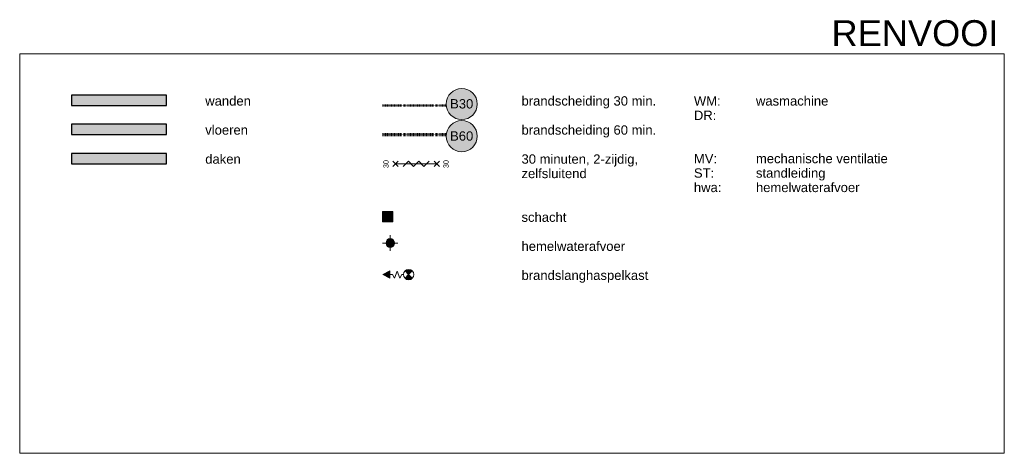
# Model space of a CAD drawing. Header units: millimetres. Extents: x -2730 to 112454, y 3237 to 48799.
# Tile 240 of 241: x 93454 to 112454, y 3237 to 11591. Entities that reach past the tile are written whole.
import ezdxf

# ---------------------------------------------------------------- set-up
doc = ezdxf.new("R2010")
doc.units = ezdxf.units.MM
doc.linetypes.add('THO_brandwerende scheiding 30 min', pattern=[1.9, 0.7, -1.2])
doc.linetypes.add('THO_brandwerende scheiding 60 min', pattern=[3.8, 0.7, -1.2, 0.7, -1.2])
for name, color, linetype, lineweight in [('A-ANNO-NOTE', 7, 'Continuous', 18), ('A-DETL-GENF', 7, 'Continuous', 13), ('A-DOOR-IDEN', 7, 'Continuous', 13), ('G-ANNO-TEXT', 7, 'Continuous', 13)]:
    doc.layers.add(name, color=color, linetype=linetype, lineweight=lineweight)
doc.layers.add('A-DETL', color=7, linetype='Continuous', lineweight=13, true_color=0x00a600)
doc.styles.add('Arial_2', font='arial.ttf', dxfattribs={"height": 180})
doc.styles.add('Arial_6', font='arial.ttf', dxfattribs={"height": 500})
doc.styles.add('Arial_7', font='arial.ttf', dxfattribs={"height": 100})

# ---------------------------------------------------------------- blocks, each defined once
blk = doc.blocks.new('NLRS_TAG-DO_door brandwerendheid symbool 1op50 1_8mm_gen_tho - brandwerend _ dubbelzijdig _ zelfsluitend-1283150-bouwkundig renvooi VO algemeen 1op100')
at = {"layer": 'A-DOOR-IDEN'}
for p, q in [((-1612, 8765), (-1712, 8865)), ((-1712, 8765), (-1612, 8865)), ((-862, 8815), (-1662, 8815)), ((-1512, 8765), (-1412, 8865)), ((-1312, 8765), (-1412, 8865)), ((-1312, 8765), (-1212, 8865)), ((-1112, 8765), (-1212, 8865)), ((-1112, 8765), (-1012, 8865)), ((-812, 8765), (-912, 8865)), ((-912, 8765), (-812, 8865))]:
    blk.add_line(p, q, dxfattribs=at)
blk = doc.blocks.new('NLRS_00_AN_brandscheidingsbol _ tekst_gen_tho - B30-1442595-bouwkundig renvooi VO algemeen 1op100')
at = {"layer": 'A-ANNO-NOTE', "lineweight": 13, "true_color": 0xff6464}
h = blk.add_hatch(color=11, dxfattribs=at)
edge = h.paths.add_edge_path()
edge.add_arc((-382, 9967), 300, 180, 360)
edge.add_arc((-382, 9967), 300, 0, 180)
at = {"layer": 'A-ANNO-NOTE'}
for start, end in [(360, 180), (180, 0)]:
    blk.add_arc((-382, 9967), 300, start, end, dxfattribs=at)
at = {"layer": 'A-ANNO-NOTE', "lineweight": 13, "insert": (-607, 10061), "char_height": 180, "width": 537.13, "attachment_point": 1, "style": 'Arial_2'}
blk.add_mtext('B30', dxfattribs=at)
blk = doc.blocks.new('NLRS_00_AN_brandscheidingsbol _ tekst_gen_tho - B60-1442597-bouwkundig renvooi VO algemeen 1op100')
at = {"layer": 'A-ANNO-NOTE', "lineweight": 13, "true_color": 0x00ff00}
h = blk.add_hatch(color=3, dxfattribs=at)
edge = h.paths.add_edge_path()
edge.add_arc((-382, 9347), 300, 180, 360)
edge.add_arc((-382, 9347), 300, 0, 180)
at = {"layer": 'A-ANNO-NOTE'}
for start, end in [(360, 180), (180, 0)]:
    blk.add_arc((-382, 9347), 300, start, end, dxfattribs=at)
at = {"layer": 'A-ANNO-NOTE', "lineweight": 13, "insert": (-607, 9441), "char_height": 180, "width": 537.13, "attachment_point": 1, "style": 'Arial_2'}
blk.add_mtext('B60', dxfattribs=at)

msp = doc.modelspace()

# ---------------------------------------------------------------- hatches: boundary and pattern name
at = {"layer": 'A-DETL-GENF', "true_color": 0x979797}
for points in [[(96284.2957214, 9936.7162593), (96284.2957214, 10136.7162593), (94454.2957214, 10136.7162593), (94454.2957214, 9936.7162593)], [(96284.2957214, 9376.7162593), (96284.2957214, 9576.7162593), (94454.2957214, 9576.7162593), (94454.2957214, 9376.7162593)], [(96284.2957214, 8816.7162593), (96284.2957214, 9016.7162593), (94454.2957214, 9016.7162593), (94454.2957214, 8816.7162593)]]:
    msp.add_hatch(color=252, dxfattribs=at).paths.add_polyline_path(points)
at = {"layer": 'A-DETL-GENF', "true_color": 0xc8ffc8}
msp.add_hatch(color=254, dxfattribs=at).paths.add_polyline_path([(100654.2957214, 7696.7162593), (100654.2957214, 7896.7162593), (100454.2957214, 7896.7162593), (100454.2957214, 7696.7162593)])
at = {"layer": 'A-DETL-GENF', "true_color": 0xffffff}
msp.add_hatch(color=7, dxfattribs=at).paths.add_polyline_path([(100604.2957214, 7206.7162593), (100625.001245, 7209.4421932), (100644.2957214, 7217.434227), (100660.8642639, 7230.1477168), (100673.5777537, 7246.7162593), (100681.5697875, 7266.0107357), (100684.2957214, 7286.7162593), (100681.5697875, 7307.4217829), (100673.5777537, 7326.7162593), (100660.8642639, 7343.2848018), (100644.2957214, 7355.9982916), (100625.001245, 7363.9903254), (100604.2957214, 7366.7162593), (100583.5901978, 7363.9903254), (100564.2957214, 7355.9982916), (100547.7271789, 7343.2848018), (100535.0136891, 7326.7162593), (100527.0216553, 7307.4217829), (100524.2957214, 7286.7162593), (100527.0216553, 7266.0107357), (100535.0136891, 7246.7162593), (100547.7271789, 7230.1477168), (100564.2957214, 7217.434227), (100583.5901978, 7209.4421932)])
at = {"layer": 'A-DETL-GENF'}
for points in [[(100599.2957214, 6610.9968229), (100599.2957214, 6751.2876026), (100461.6276424, 6681.1422128)], [(100960.2474364, 6680.5390776), (101030.9581145, 6751.2497557), (101010.2474364, 6767.141618), (100986.1293409, 6777.1316602), (100960.2474364, 6780.5390776), (100934.3655318, 6777.1316602), (100910.2474364, 6767.141618), (100889.5367582, 6751.2497557), (100934.3655318, 6706.4209821)], [(100960.2474364, 6580.5390776), (100986.1293409, 6583.946495), (101010.2474364, 6593.9365372), (101030.9581145, 6609.8283995), (100960.2474364, 6680.5390776), (100889.5367582, 6609.8283995), (100910.2474364, 6593.9365372), (100934.3655318, 6583.946495)]]:
    msp.add_hatch(color=256, dxfattribs=at).paths.add_polyline_path(points)

# ---------------------------------------------------------------- linework, layer by layer
at = {"layer": 'A-DETL', "color": 7}
for p, q in [((93454.2957214, 10936.7162593), (93454.2957214, 3236.7162593)), ((112454.2957214, 10936.7162593), (93454.2957214, 10936.7162593)), ((112454.2957214, 3236.7162593), (112454.2957214, 10936.7162593)), ((100654.2957214, 7896.7162593), (100454.2957214, 7696.7162593)), ((100454.2957214, 7896.7162593), (100654.2957214, 7696.7162593)), ((100604.2957214, 7436.7162593), (100604.2957214, 7136.7162593)), ((100454.2957214, 7286.7162593), (100754.2957214, 7286.7162593)), ((100599.2957214, 6751.2876026), (100461.6276424, 6681.1422128)), ((100461.6276424, 6681.1422128), (100599.2957214, 6610.9968229)), ((100599.2957214, 6610.9968229), (100599.2957214, 6751.2876026)), ((100599.2957214, 6680.5390776), (100649.2957214, 6680.5390776)), ((100649.2957214, 6680.5390776), (100689.2957214, 6611.2570453)), ((100689.2957214, 6611.2570453), (100738.8886422, 6747.5124753)), ((100788.481563, 6611.2570453), (100738.8886422, 6747.5124753)), ((100828.481563, 6680.5390776), (100788.481563, 6611.2570453)), ((100860.2474364, 6680.5390776), (100828.481563, 6680.5390776)), ((100889.5367582, 6751.2497557), (100960.2474364, 6680.5390776)), ((100960.2474364, 6680.5390776), (100889.5367582, 6609.8283995)), ((100960.2474364, 6680.5390776), (101030.9581145, 6751.2497557)), ((101030.9581145, 6609.8283995), (100960.2474364, 6680.5390776)), ((93454.2957214, 3236.7162593), (112454.2957214, 3236.7162593))]:
    msp.add_line(p, q, dxfattribs=at)
at = {"layer": 'A-DETL', "color": 7, "lineweight": 25}
for p, q in [((96284.2957214, 10136.7162593), (94454.2957214, 10136.7162593)), ((94454.2957214, 10136.7162593), (94454.2957214, 9936.7162593)), ((96284.2957214, 9936.7162593), (96284.2957214, 10136.7162593)), ((94454.2957214, 9936.7162593), (96284.2957214, 9936.7162593)), ((96284.2957214, 9576.7162593), (94454.2957214, 9576.7162593)), ((94454.2957214, 9576.7162593), (94454.2957214, 9376.7162593)), ((96284.2957214, 9376.7162593), (96284.2957214, 9576.7162593)), ((94454.2957214, 9376.7162593), (96284.2957214, 9376.7162593)), ((96284.2957214, 9016.7162593), (94454.2957214, 9016.7162593)), ((94454.2957214, 9016.7162593), (94454.2957214, 8816.7162593)), ((96284.2957214, 8816.7162593), (96284.2957214, 9016.7162593)), ((94454.2957214, 8816.7162593), (96284.2957214, 8816.7162593))]:
    msp.add_line(p, q, dxfattribs=at)
at = {"layer": 'A-DETL', "color": 1, "linetype": 'THO_brandwerende scheiding 30 min', "lineweight": 50, "true_color": 0xff0000}
msp.add_line((100454.2957214, 9936.7162593), (101684.2957214, 9936.7162593), dxfattribs=at)
at = {"layer": 'A-DETL', "color": 84, "linetype": 'THO_brandwerende scheiding 60 min', "lineweight": 70, "true_color": 0x29a500}
msp.add_line((100454.2957214, 9376.7162593), (101684.2957214, 9376.7162593), dxfattribs=at)
at = {"layer": 'A-DETL', "color": 7, "lineweight": 18}
for p, q in [((100654.2957214, 7896.7162593), (100454.2957214, 7896.7162593)), ((100454.2957214, 7896.7162593), (100454.2957214, 7696.7162593)), ((100654.2957214, 7696.7162593), (100654.2957214, 7896.7162593)), ((100454.2957214, 7696.7162593), (100654.2957214, 7696.7162593))]:
    msp.add_line(p, q, dxfattribs=at)
at = {"layer": 'A-DETL', "color": 7}
msp.add_circle((100960.2474364, 6680.5390776), 100, dxfattribs=at)
at = {"layer": 'A-DETL', "color": 7, "lineweight": 25}
for start, end in [(0, 180), (180, 0)]:
    msp.add_arc((100604.2957214, 7286.7162593), 80, start, end, dxfattribs=at)
at = {"layer": 'A-DETL', "color": 7}
for start, end in [(45, 135), (225, 315)]:
    msp.add_arc((100960.2474364, 6680.5390776), 100, start, end, dxfattribs=at)

# ---------------------------------------------------------------- block references
at = {"layer": 'A-ANNO-NOTE', "lineweight": 13}
for name in ['NLRS_00_AN_brandscheidingsbol _ tekst_gen_tho - B30-1442595-bouwkundig renvooi VO algemeen 1op100', 'NLRS_00_AN_brandscheidingsbol _ tekst_gen_tho - B60-1442597-bouwkundig renvooi VO algemeen 1op100']:
    msp.add_blockref(name, (102366.6230328, 0), dxfattribs=at)
at = {"layer": 'A-DOOR-IDEN'}
msp.add_blockref('NLRS_TAG-DO_door brandwerendheid symbool 1op50 1_8mm_gen_tho - brandwerend _ dubbelzijdig _ zelfsluitend-1283150-bouwkundig renvooi VO algemeen 1op100', (102366.6230328, 0), dxfattribs=at)

# ---------------------------------------------------------------- texts
at = {"layer": 'G-ANNO-TEXT', "lineweight": 18, "attachment_point": 1}
for s, insert, char_height, width, style in [('RENVOOI', (109120.2045793, 11582.595714), 500, 3944.3025, 'Arial_6'), ('wanden', (97034.8736931, 10116.6574052), 180, 1042.19375, 'Arial_2'), ('brandscheiding 30 min.', (103137.8033862, 10116.6574052), 180, 3054.429375, 'Arial_2'), ('WM:', (106464.4825241, 10116.6574052), 180, 633.333125, 'Arial_2'), ('^I', (106987.0346074, 10116.6574052), 180, 817.72125, 'Arial_2'), ('wasmachine', (107661.7221074, 10116.6574052), 180, 1635.4425, 'Arial_2'), ('DR:', (106464.4825241, 9838.8449052), 180, 513.08, 'Arial_2'), ('^I', (106887.8158574, 9838.8449052), 180, 937.974375, 'Arial_2'), ('vloeren', (97034.8736931, 9556.6574052), 180, 945.99125, 'Arial_2'), ('brandscheiding 60 min.', (103137.8033862, 9556.6574052), 180, 3054.429375, 'Arial_2'), ('^I', (106861.3575241, 9561.0324052), 180, 970.041875, 'Arial_2'), ('^I', (106947.3471074, 9283.2199052), 180, 865.8225, 'Arial_2'), ('daken', (97034.8736931, 8996.6574052), 180, 809.704375, 'Arial_2'), ('30 minuten, 2-zijdig, ', (103137.8033862, 8996.6574052), 180, 2717.720625, 'Arial_2'), ('MV:', (106464.4825241, 9005.4074052), 180, 529.11375, 'Arial_2'), ('^I', (106901.0450241, 9005.4074052), 180, 921.940625, 'Arial_2'), ('mechanische ventilatie', (107661.7221074, 9005.4074052), 180, 2934.17625, 'Arial_2'), ('standleiding', (107661.7221074, 8727.5949052), 180, 1555.27375, 'Arial_2'), ('zelfsluitend', (103137.8033862, 8718.8449052), 180, 1443.0375, 'Arial_2'), ('ST:', (106464.4825241, 8727.5949052), 180, 464.97875, 'Arial_2'), ('^I', (106848.1283574, 8727.5949052), 180, 986.075625, 'Arial_2'), ('hwa:', (106464.4825241, 8449.7824052), 180, 625.31625, 'Arial_2'), ('^I', (106980.4200241, 8449.7824052), 180, 825.738125, 'Arial_2'), ('hemelwaterafvoer', (107661.7221074, 8449.7824052), 180, 2308.86, 'Arial_2'), ('schacht', (103137.8033862, 7876.6574052), 180, 1026.16, 'Arial_2'), ('hemelwaterafvoer', (103137.8033862, 7316.6574052), 180, 2308.86, 'Arial_2'), ('brandslanghaspelkast', (103137.8033862, 6756.6574052), 180, 2854.0075, 'Arial_2')]:
    msp.add_mtext(s, dxfattribs=dict(at, insert=insert, char_height=char_height, width=width, style=style))

# ---------------------------------------------------------------- next in the draw order: texts
at = {"layer": 'A-DOOR-IDEN', "char_height": 100, "width": 192.405, "attachment_point": 1, "rotation": 90, "style": 'Arial_7', "bg_fill": 3, "box_fill_scale": 1.25, "bg_fill_color": 256, "bg_fill_true_color": 13158600, "bg_fill_transparency": 0}
for insert in [(100471.7992832, 8732.3052313), (101630.5611141, 8732.3052313)]:
    msp.add_mtext('30', dxfattribs=dict(at, insert=insert))

doc.saveas('drawing.dxf')
